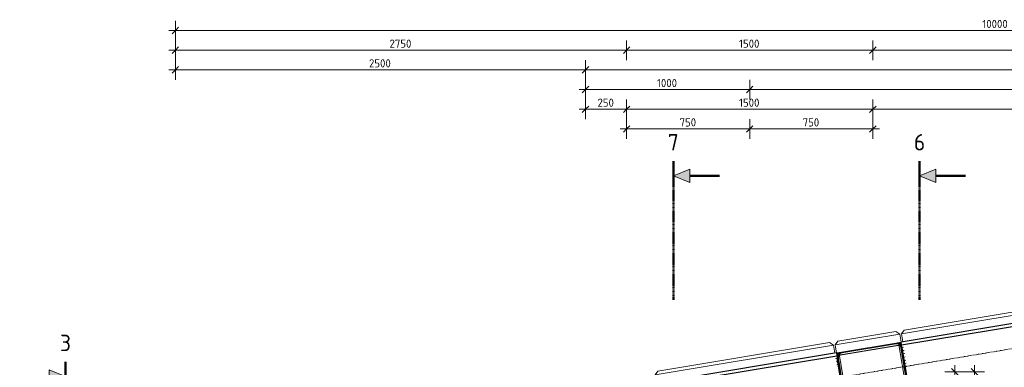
# Model space of a CAD drawing. Header units: millimetres. Extents: x -236694 to -141708, y -41476 to 103952.
# Tile 98 of 103: x -236421 to -230421, y 101833 to 103952. Entities that reach past the tile are written whole.
import ezdxf

# ---------------------------------------------------------------- set-up
doc = ezdxf.new("R2010")
doc.units = ezdxf.units.MM
for name, pattern in [('Grid Line', [22.225, 12.7, -3.175, 3.175, -3.175]), ('XX-CENTER', [8, 5, -1, 1, -1]), ('XX-HIDDEN', [4, 2, -2])]:
    doc.linetypes.add(name, pattern=pattern)
for name, color, linetype, lineweight in [('N-CO-BC-BETONVORM-G', 50, 'Continuous', 25), ('N-CO-BC-BETONVORM-GN', 10, 'XX-HIDDEN', 18), ('N-CO-KC-KUNSTSTOFVORM-G', 7, 'Continuous', 13), ('N-CO-SC-STAALVORM-G', 10, 'Continuous', 25), ('X-XX-AL-CONSTRUCTIELIJN-G', 7, 'Continuous', 25), ('X-XX-AL-CONSTRUCTIELIJN-G-1', 7, 'Grid Line', 18), ('X-XX-AL-M', 7, 'Continuous', 18), ('X-XX-AL-M-20', 7, 'Continuous', 18), ('X-XX-AL-VERWIJZING_DOORSNEDE-G', 7, 'Continuous', 18), ('X-XX-AL-VERWIJZING_DOORSNEDE-G-1', 7, 'XX-CENTER', 18), ('X-XX-AL-VERWIJZING_DOORSNEDE-G-2', 7, 'Continuous', 50), ('X-XX-AL-VERWIJZING_DOORSNEDE-G-3', 7, 'Continuous', 13), ('X-XX-AL-VERWIJZING_DOORSNEDE-G-4', 7, 'XX-CENTER', 50), ('X_XX_AL_DETAIL1_G', 7, 'Continuous', 13)]:
    doc.layers.add(name, color=color, linetype=linetype, lineweight=lineweight)
doc.styles.add('NLCS-ISO', font='NLCS-ISO.ttf', dxfattribs={"height": 100})
doc.styles.add('NLCS-ISO_1', font='NLCS-ISO.ttf', dxfattribs={"height": 50})
doc.dimstyles.new('2_5_NLCS_diagonal', dxfattribs={"dimscale": 304.8, "dimtxt": 50.137748, "dimasz": 0.131234, "dimexe": 0.19685, "dimexo": 0.0625, "dimgap": 0, "dimtad": 1, "dimdec": 0, "dimzin": 0, "dimdsep": 46, "dimtxsty": 'NLCS-ISO_1', "dimblk1": 'OBLIQUE', "dimblk2": 'OBLIQUE', "dimsah": 1, "dimcen": 0.09, "dimdle": 0.131234, "dimazin": 0, "dimtfac": 1, "dimtdec": 4, "dimtix": 1, "dimtmove": 0, "dimatfit": 3, "dimfxl": 0.19685, "dimfxlon": 1, "dimtvp": 1, "dimtolj": 1, "dimtzin": 0, "dimarcsym": 2})

# ---------------------------------------------------------------- blocks, each defined once
blk = doc.blocks.new('GM_afdekklepje - GM_afdekklepje-3673590-Bovenaanzicht geleidewerk dubbel')
at = {"layer": 'N-CO-SC-STAALVORM-G'}
for p, q in [((168, 145), (-168, 145)), ((-195, 118), (-195, -118)), ((195, -118), (195, 118)), ((-168, -145), (168, -145))]:
    blk.add_line(p, q, dxfattribs=at)
for centre, start, end in [((-168, 118), 90, 180), ((168, 118), 0, 90), ((-168, -118), 180, 270), ((168, -118), 270, 360)]:
    blk.add_arc(centre, 27, start, end, dxfattribs=at)
blk = doc.blocks.new('GM_Hakorit_3820 - GM_Hakorit_3820-3593615-Bovenaanzicht geleidewerk dubbel')
at = {"layer": 'N-CO-KC-KUNSTSTOFVORM-G'}
for p, q in [((-200, 0), (-200, -50)), ((200, -50), (200, 0)), ((-200, -50), (200, -50)), ((-180, -70), (-200, -50)), ((200, -50), (180, -70)), ((180, -70), (-180, -70))]:
    blk.add_line(p, q, dxfattribs=at)
blk = doc.blocks.new('GM_Hakorit_1100 - GM_Hakorit_1100-3713549-Bovenaanzicht geleidewerk dubbel')
at = {"layer": 'N-CO-KC-KUNSTSTOFVORM-G'}
for p, q in [((-550, -50), (-550, 0)), ((550, 0), (550, -50)), ((550, -50), (-550, -50)), ((-550, -50), (-530, -70)), ((530, -70), (550, -50)), ((530, -70), (-530, -70))]:
    blk.add_line(p, q, dxfattribs=at)
blk = doc.blocks.new('GM_Hakorit_2620 - GM_Hakorit_2620-3643089-Bovenaanzicht geleidewerk dubbel')
at = {"layer": 'N-CO-KC-KUNSTSTOFVORM-G'}
for p, q in [((-1310, -50), (-1310, 0)), ((1310, 0), (1310, -50)), ((1310, -50), (-1310, -50)), ((-1310, -50), (-1290, -70)), ((1290, -70), (1310, -50)), ((1290, -70), (-1290, -70))]:
    blk.add_line(p, q, dxfattribs=at)
blk = doc.blocks.new('Section - Doorsnede_Head-514630-Bovenaanzicht geleidewerk dubbel')
at = {"layer": 'X-XX-AL-VERWIJZING_DOORSNEDE-G'}
blk.add_hatch(color=256, dxfattribs=at).paths.add_polyline_path([(6.49, -5), (2.49, -5), (4.49, 0)], flags=0)
at = {"layer": 'X-XX-AL-VERWIJZING_DOORSNEDE-G-2'}
for p, q in [((0, 0), (7.5, 0)), ((4.49, -5), (4.49, -14))]:
    blk.add_line(p, q, dxfattribs=at)
at = {"layer": 'X-XX-AL-VERWIJZING_DOORSNEDE-G-3'}
for p, q in [((4.49, 0), (2.49, -5)), ((6.49, -5), (4.49, 0)), ((2.49, -5), (6.49, -5))]:
    blk.add_line(p, q, dxfattribs=at)
blk = doc.blocks.new('DIMBLOCK1-Bovenaanzicht geleidewerk dubbel')
at = {"layer": 'X-XX-AL-M-20'}
for p, q in [((-235472.7, 103705.7), (-235472.7, 103825.7)), ((-232722.7, 103705.7), (-232722.7, 103825.7)), ((-235512.7, 103765.7), (-232722.7, 103765.7)), ((-235472.7, 103765.7), (-235492.7, 103745.7)), ((-235472.7, 103765.7), (-235452.7, 103785.7)), ((-235472.7, 103765.7), (-235472.7, 103705.7)), ((-232722.7, 103765.7), (-232742.7, 103745.7)), ((-232722.7, 103765.7), (-232702.7, 103785.7)), ((-232722.7, 103765.7), (-232722.7, 103705.7))]:
    blk.add_line(p, q, dxfattribs=at)
at = {"layer": 'X-XX-AL-M-20', "color": 0, "insert": (-234167.7, 103830.8), "char_height": 50, "width": 168.009, "attachment_point": 1, "line_spacing_factor": 1.135194, "style": 'NLCS-ISO_1'}
blk.add_mtext('2750', dxfattribs=at)
blk = doc.blocks.new('_Oblique')
at = {"color": 0, "linetype": 'ByBlock', "lineweight": -2}
blk.add_line((-0.5, -0.5), (0.5, 0.5), dxfattribs=at)
blk = doc.blocks.new('DIMBLOCK2-Bovenaanzicht geleidewerk dubbel')
at = {"layer": 'X-XX-AL-M-20'}
for p, q in [((-232722.7, 103705.7), (-232722.7, 103825.7)), ((-231222.7, 103705.7), (-231222.7, 103825.7)), ((-232722.7, 103765.7), (-232742.7, 103745.7)), ((-232722.7, 103765.7), (-232702.7, 103785.7)), ((-232722.7, 103765.7), (-231222.7, 103765.7)), ((-232722.7, 103765.7), (-232722.7, 103705.7)), ((-231222.7, 103765.7), (-231242.7, 103745.7)), ((-231222.7, 103765.7), (-231202.7, 103785.7)), ((-231222.7, 103765.7), (-231222.7, 103705.7))]:
    blk.add_line(p, q, dxfattribs=at)
at = {"layer": 'X-XX-AL-M-20', "color": 0, "insert": (-232037.5, 103830.8), "char_height": 50, "width": 155.522, "attachment_point": 1, "line_spacing_factor": 1.135194, "style": 'NLCS-ISO_1'}
blk.add_mtext('1500', dxfattribs=at)
blk = doc.blocks.new('DIMBLOCK3-Bovenaanzicht geleidewerk dubbel')
at = {"layer": 'X-XX-AL-M-20'}
for p, q in [((-231222.7, 103705.7), (-231222.7, 103825.7)), ((-228222.7, 103705.7), (-228222.7, 103825.7)), ((-231222.7, 103765.7), (-231242.7, 103745.7)), ((-231222.7, 103765.7), (-231202.7, 103785.7)), ((-231222.7, 103765.7), (-228222.7, 103765.7)), ((-231222.7, 103765.7), (-231222.7, 103705.7)), ((-228222.7, 103765.7), (-228242.7, 103745.7)), ((-228222.7, 103765.7), (-228202.7, 103785.7)), ((-228222.7, 103765.7), (-228222.7, 103705.7))]:
    blk.add_line(p, q, dxfattribs=at)
at = {"layer": 'X-XX-AL-M-20', "color": 0, "insert": (-229792.7, 103830.8), "char_height": 50, "width": 168.009, "attachment_point": 1, "line_spacing_factor": 1.135194, "style": 'NLCS-ISO_1'}
blk.add_mtext('3000', dxfattribs=at)
blk = doc.blocks.new('DIMBLOCK6-Bovenaanzicht geleidewerk dubbel')
at = {"layer": 'X-XX-AL-M-20'}
for p, q in [((-235472.7, 103825.7), (-235472.7, 103945.7)), ((-225472.7, 103825.7), (-225472.7, 103945.7)), ((-235512.7, 103885.7), (-225432.7, 103885.7)), ((-235472.7, 103885.7), (-235492.7, 103865.7)), ((-235472.7, 103885.7), (-235452.7, 103905.7)), ((-235472.7, 103885.7), (-235472.7, 103825.7)), ((-225472.7, 103885.7), (-225492.7, 103865.7)), ((-225472.7, 103885.7), (-225452.7, 103905.7)), ((-225472.7, 103885.7), (-225472.7, 103825.7))]:
    blk.add_line(p, q, dxfattribs=at)
at = {"layer": 'X-XX-AL-M-20', "color": 0, "insert": (-230555, 103950.8), "char_height": 50, "width": 197.524, "attachment_point": 1, "line_spacing_factor": 1.135194, "style": 'NLCS-ISO_1'}
blk.add_mtext('10000', dxfattribs=at)
blk = doc.blocks.new('DIMBLOCK7-Bovenaanzicht geleidewerk dubbel')
at = {"layer": 'X-XX-AL-M-20'}
for p, q in [((-232972.7, 103465.7), (-232972.7, 103585.7)), ((-231972.7, 103465.7), (-231972.7, 103585.7)), ((-233012.7, 103525.7), (-231972.7, 103525.7)), ((-232972.7, 103525.7), (-232992.7, 103505.7)), ((-232972.7, 103525.7), (-232952.7, 103545.7)), ((-232972.7, 103525.7), (-232972.7, 103465.7)), ((-231972.7, 103525.7), (-231992.7, 103505.7)), ((-231972.7, 103525.7), (-231952.7, 103545.7)), ((-231972.7, 103525.7), (-231972.7, 103465.7))]:
    blk.add_line(p, q, dxfattribs=at)
at = {"layer": 'X-XX-AL-M-20', "color": 0, "insert": (-232537.5, 103590.8), "char_height": 50, "width": 155.522, "attachment_point": 1, "line_spacing_factor": 1.135194, "style": 'NLCS-ISO_1'}
blk.add_mtext('1000', dxfattribs=at)
blk = doc.blocks.new('DIMBLOCK8-Bovenaanzicht geleidewerk dubbel')
at = {"layer": 'X-XX-AL-M-20'}
for p, q in [((-231972.7, 103465.7), (-231972.7, 103585.7)), ((-227472.7, 103465.7), (-227472.7, 103585.7)), ((-231972.7, 103525.7), (-231992.7, 103505.7)), ((-231972.7, 103525.7), (-231952.7, 103545.7)), ((-231972.7, 103525.7), (-227472.7, 103525.7)), ((-231972.7, 103525.7), (-231972.7, 103465.7)), ((-227472.7, 103525.7), (-227492.7, 103505.7)), ((-227472.7, 103525.7), (-227452.7, 103545.7)), ((-227472.7, 103525.7), (-227472.7, 103465.7))]:
    blk.add_line(p, q, dxfattribs=at)
at = {"layer": 'X-XX-AL-M-20', "color": 0, "insert": (-229795.1, 103590.8), "char_height": 50, "width": 173.685, "attachment_point": 1, "line_spacing_factor": 1.135194, "style": 'NLCS-ISO_1'}
blk.add_mtext('4500', dxfattribs=at)
blk = doc.blocks.new('DIMBLOCK10-Bovenaanzicht geleidewerk dubbel')
at = {"layer": 'X-XX-AL-M-20'}
for p, q in [((-235472.7, 103585.7), (-235472.7, 103705.7)), ((-232972.7, 103585.7), (-232972.7, 103705.7)), ((-235512.7, 103645.7), (-232972.7, 103645.7)), ((-235472.7, 103645.7), (-235492.7, 103625.7)), ((-235472.7, 103645.7), (-235452.7, 103665.7)), ((-235472.7, 103645.7), (-235472.7, 103585.7)), ((-232972.7, 103645.7), (-232992.7, 103625.7)), ((-232972.7, 103645.7), (-232952.7, 103665.7)), ((-232972.7, 103645.7), (-232972.7, 103585.7))]:
    blk.add_line(p, q, dxfattribs=at)
at = {"layer": 'X-XX-AL-M-20', "color": 0, "insert": (-234292.7, 103710.8), "char_height": 50, "width": 168.009, "attachment_point": 1, "line_spacing_factor": 1.135194, "style": 'NLCS-ISO_1'}
blk.add_mtext('2500', dxfattribs=at)
blk = doc.blocks.new('DIMBLOCK11-Bovenaanzicht geleidewerk dubbel')
at = {"layer": 'X-XX-AL-M-20'}
for p, q in [((-232972.7, 103585.7), (-232972.7, 103705.7)), ((-226472.7, 103585.7), (-226472.7, 103705.7)), ((-232972.7, 103645.7), (-232992.7, 103625.7)), ((-232972.7, 103645.7), (-232952.7, 103665.7)), ((-232972.7, 103645.7), (-226432.7, 103645.7)), ((-232972.7, 103645.7), (-232972.7, 103585.7)), ((-226472.7, 103645.7), (-226492.7, 103625.7)), ((-226472.7, 103645.7), (-226452.7, 103665.7)), ((-226472.7, 103645.7), (-226472.7, 103585.7))]:
    blk.add_line(p, q, dxfattribs=at)
at = {"layer": 'X-XX-AL-M-20', "color": 0, "insert": (-229792.7, 103710.8), "char_height": 50, "width": 168.009, "attachment_point": 1, "line_spacing_factor": 1.135194, "style": 'NLCS-ISO_1'}
blk.add_mtext('6500', dxfattribs=at)
blk = doc.blocks.new('DIMBLOCK12-Bovenaanzicht geleidewerk dubbel')
at = {"layer": 'X-XX-AL-M-20'}
for p, q in [((-232972.7, 103345.7), (-232972.7, 103465.7)), ((-232722.7, 103345.7), (-232722.7, 103465.7)), ((-233012.7, 103405.7), (-232722.7, 103405.7)), ((-232972.7, 103405.7), (-232992.7, 103385.7)), ((-232972.7, 103405.7), (-232952.7, 103425.7)), ((-232972.7, 103405.7), (-232972.7, 103345.7)), ((-232722.7, 103405.7), (-232742.7, 103385.7)), ((-232722.7, 103405.7), (-232702.7, 103425.7)), ((-232722.7, 103405.7), (-232722.7, 103345.7))]:
    blk.add_line(p, q, dxfattribs=at)
at = {"layer": 'X-XX-AL-M-20', "color": 0, "insert": (-232900.2, 103470.8), "char_height": 50, "width": 126.007, "attachment_point": 1, "line_spacing_factor": 1.135194, "style": 'NLCS-ISO_1'}
blk.add_mtext('250', dxfattribs=at)
blk = doc.blocks.new('DIMBLOCK13-Bovenaanzicht geleidewerk dubbel')
at = {"layer": 'X-XX-AL-M-20'}
for p, q in [((-232722.7, 103345.7), (-232722.7, 103465.7)), ((-231222.7, 103345.7), (-231222.7, 103465.7)), ((-232722.7, 103405.7), (-232742.7, 103385.7)), ((-232722.7, 103405.7), (-232702.7, 103425.7)), ((-232722.7, 103405.7), (-231222.7, 103405.7)), ((-232722.7, 103405.7), (-232722.7, 103345.7)), ((-231222.7, 103405.7), (-231242.7, 103385.7)), ((-231222.7, 103405.7), (-231202.7, 103425.7)), ((-231222.7, 103405.7), (-231222.7, 103345.7))]:
    blk.add_line(p, q, dxfattribs=at)
at = {"layer": 'X-XX-AL-M-20', "color": 0, "insert": (-232037.5, 103470.8), "char_height": 50, "width": 155.522, "attachment_point": 1, "line_spacing_factor": 1.135194, "style": 'NLCS-ISO_1'}
blk.add_mtext('1500', dxfattribs=at)
blk = doc.blocks.new('DIMBLOCK14-Bovenaanzicht geleidewerk dubbel')
at = {"layer": 'X-XX-AL-M-20'}
for p, q in [((-231222.7, 103345.7), (-231222.7, 103465.7)), ((-228222.7, 103345.7), (-228222.7, 103465.7)), ((-231222.7, 103405.7), (-231242.7, 103385.7)), ((-231222.7, 103405.7), (-231202.7, 103425.7)), ((-231222.7, 103405.7), (-228222.7, 103405.7)), ((-231222.7, 103405.7), (-231222.7, 103345.7)), ((-228222.7, 103405.7), (-228242.7, 103385.7)), ((-228222.7, 103405.7), (-228202.7, 103425.7)), ((-228222.7, 103405.7), (-228222.7, 103345.7))]:
    blk.add_line(p, q, dxfattribs=at)
at = {"layer": 'X-XX-AL-M-20', "color": 0, "insert": (-229792.7, 103470.8), "char_height": 50, "width": 168.009, "attachment_point": 1, "line_spacing_factor": 1.135194, "style": 'NLCS-ISO_1'}
blk.add_mtext('3000', dxfattribs=at)
blk = doc.blocks.new('DIMBLOCK17-Bovenaanzicht geleidewerk dubbel')
at = {"layer": 'X-XX-AL-M-20'}
for p, q in [((-232722.7, 103225.7), (-232722.7, 103345.7)), ((-231972.7, 103225.7), (-231972.7, 103345.7)), ((-232762.7, 103285.7), (-231972.7, 103285.7)), ((-232722.7, 103285.7), (-232742.7, 103265.7)), ((-232722.7, 103285.7), (-232702.7, 103305.7)), ((-232722.7, 103285.7), (-232722.7, 103225.7)), ((-231972.7, 103285.7), (-231992.7, 103265.7)), ((-231972.7, 103285.7), (-231952.7, 103305.7)), ((-231972.7, 103285.7), (-231972.7, 103225.7))]:
    blk.add_line(p, q, dxfattribs=at)
at = {"layer": 'X-XX-AL-M-20', "color": 0, "insert": (-232400.2, 103350.8), "char_height": 50, "width": 126.007, "attachment_point": 1, "line_spacing_factor": 1.135194, "style": 'NLCS-ISO_1'}
blk.add_mtext('750', dxfattribs=at)
blk = doc.blocks.new('DIMBLOCK18-Bovenaanzicht geleidewerk dubbel')
at = {"layer": 'X-XX-AL-M-20'}
for p, q in [((-231972.7, 103225.7), (-231972.7, 103345.7)), ((-231222.7, 103225.7), (-231222.7, 103345.7)), ((-231972.7, 103285.7), (-231992.7, 103265.7)), ((-231972.7, 103285.7), (-231952.7, 103305.7)), ((-231972.7, 103285.7), (-231182.7, 103285.7)), ((-231972.7, 103285.7), (-231972.7, 103225.7)), ((-231222.7, 103285.7), (-231242.7, 103265.7)), ((-231222.7, 103285.7), (-231202.7, 103305.7)), ((-231222.7, 103285.7), (-231222.7, 103225.7))]:
    blk.add_line(p, q, dxfattribs=at)
at = {"layer": 'X-XX-AL-M-20', "color": 0, "insert": (-231650.2, 103350.8), "char_height": 50, "width": 126.007, "attachment_point": 1, "line_spacing_factor": 1.135194, "style": 'NLCS-ISO_1'}
blk.add_mtext('750', dxfattribs=at)
blk = doc.blocks.new('DIMBLOCK49-Bovenaanzicht geleidewerk dubbel')
at = {"layer": 'X-XX-AL-M-20'}
for p, q in [((-230722.7, 101805.4), (-230742.7, 101825.4)), ((-230722.7, 100765.7), (-230722.7, 101845.4)), ((-230782.7, 101805.4), (-230662.7, 101805.4)), ((-230722.7, 101805.4), (-230782.7, 101805.4)), ((-230722.7, 101805.4), (-230702.7, 101785.4)), ((-230782.7, 100765.7), (-230662.7, 100765.7)), ((-230722.7, 100765.7), (-230782.7, 100765.7)), ((-230722.7, 100765.7), (-230742.7, 100785.7)), ((-230722.7, 100765.7), (-230702.7, 100745.7))]:
    blk.add_line(p, q, dxfattribs=at)
at = {"layer": 'X-XX-AL-M-20', "color": 0, "insert": (-230787.9, 101218.4), "char_height": 50, "width": 161.198, "attachment_point": 1, "rotation": 90, "line_spacing_factor": 1.135194, "style": 'NLCS-ISO_1'}
blk.add_mtext('1040', dxfattribs=at)
blk = doc.blocks.new('DIMBLOCK50-Bovenaanzicht geleidewerk dubbel')
at = {"layer": 'X-XX-AL-M-20'}
for p, q in [((-230602.7, 101805.4), (-230622.7, 101825.4)), ((-230602.7, 99686), (-230602.7, 101845.4)), ((-230662.7, 101805.4), (-230542.7, 101805.4)), ((-230602.7, 101805.4), (-230662.7, 101805.4)), ((-230602.7, 101805.4), (-230582.7, 101785.4)), ((-230662.7, 99726), (-230542.7, 99726)), ((-230602.7, 99726), (-230662.7, 99726)), ((-230602.7, 99726), (-230622.7, 99746)), ((-230602.7, 99726), (-230582.7, 99706))]:
    blk.add_line(p, q, dxfattribs=at)
at = {"layer": 'X-XX-AL-M-20', "color": 0, "insert": (-230667.9, 100695.7), "char_height": 50, "width": 168.009, "attachment_point": 1, "rotation": 90, "line_spacing_factor": 1.135194, "style": 'NLCS-ISO_1'}
blk.add_mtext('2079', dxfattribs=at)

msp = doc.modelspace()

# ---------------------------------------------------------------- hatches: boundary and pattern name
at = {"layer": 'X-XX-AL-CONSTRUCTIELIJN-G'}
for points in [[(-231044.9, 101954.6), (-231050.1, 101986.2), (-231081.7, 101980.9), (-231073.3, 101981.2), (-231065.2, 101979.4), (-231057.8, 101975.4), (-231051.7, 101969.7), (-231047.3, 101962.6)], [(-231439.4, 101888.9), (-231439.7, 101897.2), (-231437.8, 101905.4), (-231433.9, 101912.7), (-231428.2, 101918.9), (-231421.1, 101923.3), (-231413.1, 101925.7), (-231444.7, 101920.5), (-231440.4, 101894.6)]]:
    msp.add_hatch(color=256, dxfattribs=at).paths.add_polyline_path(points, flags=0)

# ---------------------------------------------------------------- linework, layer by layer
at = {"layer": 'N-CO-BC-BETONVORM-GN'}
for p, q in [((-231063.3, 101967.8), (-231426.3, 101907.3)), ((-231019.2, 101703.4), (-231063.3, 101967.8)), ((-231426.3, 101907.3), (-231382.2, 101642.9))]:
    msp.add_line(p, q, dxfattribs=at)
at = {"layer": 'N-CO-SC-STAALVORM-G'}
for p, q in [((-228444.7, 102420.5), (-231050.1, 101986.2)), ((-228441.6, 102401.7), (-231047, 101967.5)), ((-231413.1, 101925.7), (-231081.7, 101980.9)), ((-231044.8, 101954.5), (-231006.1, 101721.9)), ((-231444.7, 101920.5), (-232550.1, 101736.2)), ((-231441.6, 101901.7), (-232547, 101717.5)), ((-231400.6, 101656.1), (-231439.4, 101888.9))]:
    msp.add_line(p, q, dxfattribs=at)
at = {"layer": 'X-XX-AL-CONSTRUCTIELIJN-G-1'}
msp.add_line((-225472.7, 102763.7), (-235472.7, 101097), dxfattribs=at)
at = {"layer": 'X-XX-AL-VERWIJZING_DOORSNEDE-G-4'}
for p, q in [((-232437.7, 103089.8), (-232437.7, 102244.2)), ((-230937.7, 103089.8), (-230937.7, 102244.2)), ((-236141.3, 101867), (-236141.3, 101227.8))]:
    msp.add_line(p, q, dxfattribs=at)
at = {"layer": 'X_XX_AL_DETAIL1_G'}
for p, q in [((-231050.1, 101986.2), (-231081.7, 101980.9)), ((-231044.9, 101954.6), (-231050.1, 101986.2)), ((-231044.9, 101954.6), (-231035, 101956.3)), ((-231439.4, 101888.9), (-231449.3, 101887.2)), ((-231413.1, 101925.7), (-231444.7, 101920.5)), ((-231444.7, 101920.5), (-231439.4, 101888.9)), ((-231041.6, 101934.9), (-231031.7, 101936.6)), ((-231038.3, 101915.2), (-231028.4, 101916.8)), ((-231035, 101895.5), (-231025.1, 101897.1)), ((-231436.1, 101869.2), (-231446, 101867.5)), ((-231432.8, 101849.4), (-231442.7, 101847.8)), ((-231031.7, 101875.7), (-231021.8, 101877.4)), ((-231028.4, 101856), (-231018.6, 101857.6)), ((-231025.1, 101836.3), (-231015.3, 101837.9))]:
    msp.add_line(p, q, dxfattribs=at)
for centre, start, end in [((-231076.4, 101949.4), 9.46232, 99.46232), ((-231407.9, 101894.1), 99.46232, 189.46232)]:
    msp.add_arc(centre, 32, start, end, dxfattribs=at)

# ---------------------------------------------------------------- block references
at = {"layer": 'N-CO-BC-BETONVORM-G'}
for name, p, rotation in [('GM_Hakorit_2620 - GM_Hakorit_2620-3643089-Bovenaanzicht geleidewerk dubbel', (-229747.4, 102203.3), 189.4623222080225), ('GM_Hakorit_3820 - GM_Hakorit_3820-3593615-Bovenaanzicht geleidewerk dubbel', (-231247.4, 101953.3), 189.4623222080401), ('GM_Hakorit_1100 - GM_Hakorit_1100-3713549-Bovenaanzicht geleidewerk dubbel', (-231997.4, 101828.3), 189.4623222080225), ('GM_afdekklepje - GM_afdekklepje-3673590-Bovenaanzicht geleidewerk dubbel', (-231222.7, 101805.4), 9.462322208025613)]:
    msp.add_blockref(name, p, dxfattribs=dict(at, rotation=rotation))
at = {"layer": 'X-XX-AL-VERWIJZING_DOORSNEDE-G-1', "extrusion": (0, 0, -1), "xscale": 19.99999999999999, "yscale": 19.99999999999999, "zscale": 19.99999999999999, "rotation": 270.0000000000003}
for p in [(232437.7, 103089.8), (230937.7, 103089.8)]:
    msp.add_blockref('Section - Doorsnede_Head-514630-Bovenaanzicht geleidewerk dubbel', p, dxfattribs=at)
at = {"layer": 'X-XX-AL-VERWIJZING_DOORSNEDE-G-1', "xscale": 19.99999999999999, "yscale": 19.99999999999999, "zscale": 19.99999999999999, "rotation": 269.9999999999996}
msp.add_blockref('Section - Doorsnede_Head-514630-Bovenaanzicht geleidewerk dubbel', (-236141.3, 101867), dxfattribs=at)

# ---------------------------------------------------------------- texts
at = {"layer": 'X-XX-AL-VERWIJZING_DOORSNEDE-G', "char_height": 100, "width": 84.979, "attachment_point": 1, "style": 'NLCS-ISO'}
for s, insert in [('7', (-232472.1, 103254.9)), ('6', (-230972.1, 103254.9)), ('3', (-236175.7, 102032))]:
    msp.add_mtext(s, dxfattribs=dict(at, insert=insert))

# ---------------------------------------------------------------- dimensions: what is measured, and where the dimension line sits
at = {"layer": 'X-XX-AL-M'}
for base, p1, p2, override, picture, middle in [((-225472.7, 103885.7), (-235472.7, 103825.7), (-225472.7, 103825.7), {"dimpost": '<>', "dimfxl": 10000}, 'DIMBLOCK6-Bovenaanzicht geleidewerk dubbel', (-230472.7, 103910.7)), ((-232722.7, 103765.7), (-235472.7, 103705.7), (-232722.7, 103705.7), {"dimpost": '<>', "dimfxl": 2750}, 'DIMBLOCK1-Bovenaanzicht geleidewerk dubbel', (-234097.7, 103790.7)), ((-231222.7, 103765.7), (-232722.7, 103705.7), (-231222.7, 103705.7), {"dimpost": '<>', "dimfxl": 1500}, 'DIMBLOCK2-Bovenaanzicht geleidewerk dubbel', (-231972.7, 103790.7)), ((-228222.7, 103765.7), (-231222.7, 103705.7), (-228222.7, 103705.7), {"dimpost": '<>', "dimfxl": 3000}, 'DIMBLOCK3-Bovenaanzicht geleidewerk dubbel', (-229722.7, 103790.7)), ((-232972.7, 103645.7), (-235472.7, 103585.7), (-232972.7, 103585.7), {"dimpost": '<>', "dimfxl": 2500}, 'DIMBLOCK10-Bovenaanzicht geleidewerk dubbel', (-234222.7, 103670.7)), ((-226472.7, 103645.7), (-232972.7, 103585.7), (-226472.7, 103585.7), {"dimpost": '<>', "dimfxl": 6500}, 'DIMBLOCK11-Bovenaanzicht geleidewerk dubbel', (-229722.7, 103670.7)), ((-231972.7, 103525.7), (-232972.7, 103465.7), (-231972.7, 103465.7), {"dimpost": '<>', "dimfxl": 1000}, 'DIMBLOCK7-Bovenaanzicht geleidewerk dubbel', (-232472.7, 103550.7)), ((-227472.7, 103525.7), (-231972.7, 103465.7), (-227472.7, 103465.7), {"dimpost": '<>', "dimfxl": 4500}, 'DIMBLOCK8-Bovenaanzicht geleidewerk dubbel', (-229722.7, 103550.7)), ((-232722.7, 103405.7), (-232972.7, 103345.7), (-232722.7, 103345.7), {"dimpost": '<>', "dimfxl": 250}, 'DIMBLOCK12-Bovenaanzicht geleidewerk dubbel', (-232847.7, 103430.7)), ((-231222.7, 103405.7), (-232722.7, 103345.7), (-231222.7, 103345.7), {"dimpost": '<>', "dimfxl": 1500}, 'DIMBLOCK13-Bovenaanzicht geleidewerk dubbel', (-231972.7, 103430.7)), ((-228222.7, 103405.7), (-231222.7, 103345.7), (-228222.7, 103345.7), {"dimpost": '<>', "dimfxl": 3000}, 'DIMBLOCK14-Bovenaanzicht geleidewerk dubbel', (-229722.7, 103430.7)), ((-231972.7, 103285.7), (-232722.7, 103225.7), (-231972.7, 103225.7), {"dimpost": '<>', "dimfxl": 750}, 'DIMBLOCK17-Bovenaanzicht geleidewerk dubbel', (-232347.7, 103310.7)), ((-231222.7, 103285.7), (-231972.7, 103225.7), (-231222.7, 103225.7), {"dimpost": '<>', "dimfxl": 750}, 'DIMBLOCK18-Bovenaanzicht geleidewerk dubbel', (-231597.7, 103310.7))]:
    dim = msp.add_linear_dim(base=base, p1=p1, p2=p2, dimstyle='2_5_NLCS_diagonal', override=override, dxfattribs=at)
    dim.commit()
    dim.dimension.update_dxf_attribs({"geometry": picture, "text_midpoint": middle})
for base, p1, p2, override, picture, middle in [((-230722.7, 101805.4), (-230782.7, 100765.7), (-230782.7, 101805.4), {"dimpost": '<>', "dimfxl": 1039.666667}, 'DIMBLOCK49-Bovenaanzicht geleidewerk dubbel', (-230747.7, 101285.5)), ((-230602.7, 101805.4), (-230662.7, 99726), (-230662.7, 101805.4), {"dimpost": '<>', "dimfxl": 2079.333333}, 'DIMBLOCK50-Bovenaanzicht geleidewerk dubbel', (-230627.7, 100765.7))]:
    dim = msp.add_linear_dim(base=base, p1=p1, p2=p2, angle=90, dimstyle='2_5_NLCS_diagonal', override=override, dxfattribs=at)
    dim.commit()
    dim.dimension.update_dxf_attribs({"geometry": picture, "text_midpoint": middle})

doc.saveas('drawing.dxf')
